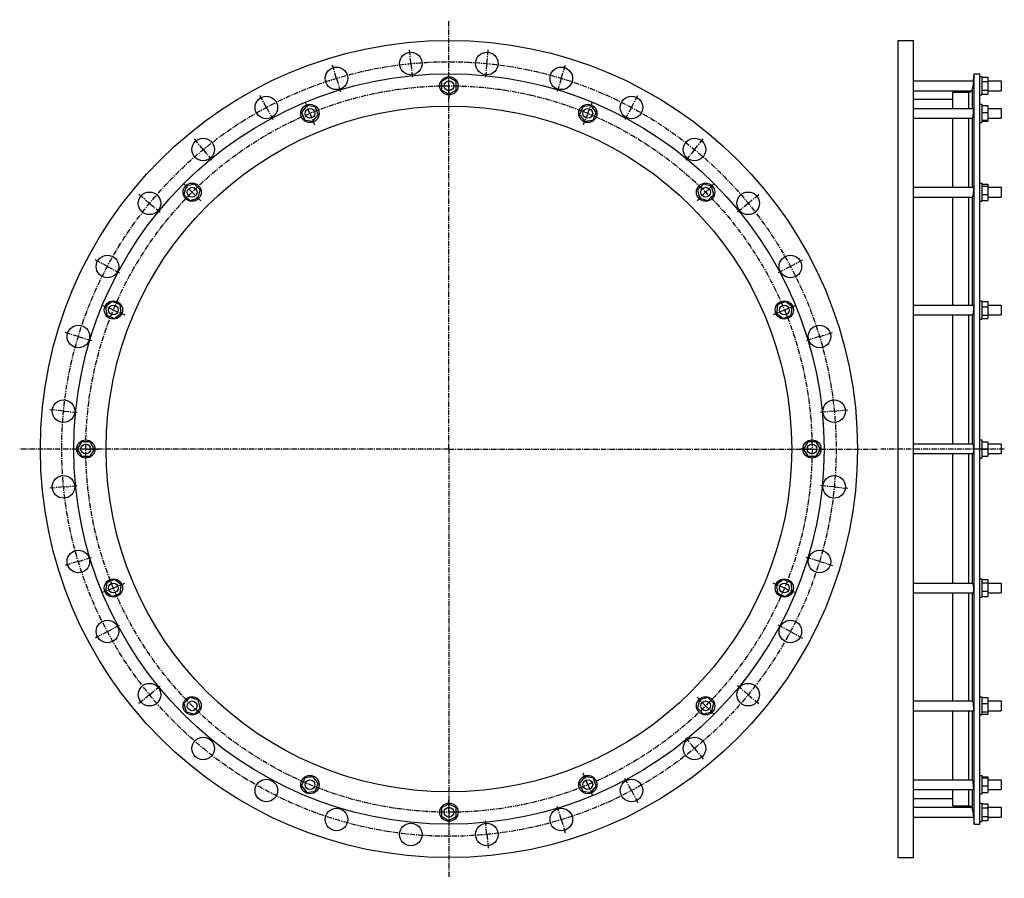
# Model space of a CAD drawing. Header units: millimetres. Extents: x -1346 to 268, y -540 to 867.
import ezdxf

# ---------------------------------------------------------------- set-up
doc = ezdxf.new("R2010")
doc.units = ezdxf.units.MM
doc.header["$LTSCALE"] = 23.1
doc.linetypes.add('CENTER', pattern=[0.6, 0.375, -0.075, 0.075, -0.075])
doc.layers.get('0').update_dxf_attribs({"linetype": 'CONTINUOUS'})
for name, color, linetype in [('AXES', 7, 'CONTINUOUS'), ('DEFAULT_1', 7, 'CENTER'), ('ROUNDS', 7, 'CONTINUOUS')]:
    doc.layers.add(name, color=color, linetype=linetype)

msp = doc.modelspace()

# ---------------------------------------------------------------- linework, layer by layer
at = {"color": 7, "linetype": 'Continuous'}
for p, q in [((94.4, -506.5), (94.4, 833.5)), ((94.4, 833.5), (119.4, 833.5)), ((119.4, -506.5), (119.4, 833.5)), ((218.9, -451.7), (218.9, 778.8)), ((218.9, 778.8), (228.4, 778.8)), ((228.4, -451.7), (228.4, 778.8)), ((-642.4, 772.9), (-654.4, 765.9)), ((-654.4, 765.9), (-654.4, 752.1)), ((-630.4, 765.9), (-642.4, 772.9)), ((-630.4, 752.1), (-630.4, 765.9)), ((228.4, 774), (231.4, 774)), ((231.4, 774), (231.4, 744)), ((231.4, 772.9), (241.4, 772.9)), ((231.4, 765.9), (241.4, 765.9)), ((241.4, 772.9), (241.4, 745.2)), ((-654.4, 752.1), (-642.4, 745.2)), ((-642.4, 745.2), (-630.4, 752.1)), ((183.9, 721.7), (183.9, 748.6)), ((228.4, 744), (231.4, 744)), ((231.4, 752.1), (241.4, 752.1)), ((231.4, 745.2), (241.4, 745.2)), ((119.4, 736.9), (183.9, 736.9)), ((228.4, 728.7), (231.4, 728.7)), ((231.4, 728.7), (231.4, 698.7)), ((-875.6, 726.5), (-884.1, 715.5)), ((-884.1, 715.5), (-878.8, 702.7)), ((-861.9, 724.7), (-875.6, 726.5)), ((-865, 700.9), (-856.6, 711.9)), ((-856.6, 711.9), (-861.9, 724.7)), ((-423, 724.7), (-428.3, 711.9)), ((-428.3, 711.9), (-419.9, 700.9)), ((-409.3, 726.5), (-423, 724.7)), ((-400.8, 715.5), (-409.3, 726.5)), ((-406.1, 702.7), (-400.8, 715.5)), ((231.4, 726.5), (241.4, 726.5)), ((231.4, 715.5), (241.4, 715.5)), ((241.4, 726.5), (241.4, 700.9)), ((-878.8, 702.7), (-865, 700.9)), ((-419.9, 700.9), (-406.1, 702.7)), ((183.9, 592.6), (183.9, 705.7)), ((228.4, 698.7), (231.4, 698.7)), ((231.4, 702.7), (241.4, 702.7)), ((231.4, 700.9), (241.4, 700.9)), ((-1059.9, 598), (-1073.3, 594.4)), ((-1050.1, 588.2), (-1059.9, 598)), ((-224.9, 598), (-234.7, 588.2)), ((-211.6, 594.4), (-224.9, 598)), ((228.4, 599.6), (231.4, 599.6)), ((231.4, 599.6), (231.4, 569.6)), ((231.4, 598), (241.4, 598)), ((241.4, 598), (241.4, 571.2)), ((-1073.3, 594.4), (-1076.9, 581)), ((-1053.7, 574.8), (-1050.1, 588.2)), ((-234.7, 588.2), (-231.2, 574.8)), ((-208, 581), (-211.6, 594.4)), ((231.4, 594.4), (241.4, 594.4)), ((-1076.9, 581), (-1067.1, 571.2)), ((-1067.1, 571.2), (-1053.7, 574.8)), ((-231.2, 574.8), (-217.8, 571.2)), ((-217.8, 571.2), (-208, 581)), ((183.9, 399.4), (183.9, 576.6)), ((228.4, 569.6), (231.4, 569.6)), ((231.4, 581), (241.4, 581)), ((231.4, 571.2), (241.4, 571.2)), ((-1194.4, 405.1), (-1205.4, 396.7)), ((-1181.6, 399.8), (-1194.4, 405.1)), ((-90.5, 405.1), (-103.3, 399.8)), ((-79.5, 396.7), (-90.5, 405.1)), ((228.4, 406.4), (231.4, 406.4)), ((231.4, 406.4), (231.4, 376.4)), ((231.4, 405.1), (241.4, 405.1)), ((241.4, 405.1), (241.4, 377.7)), ((-1205.4, 396.7), (-1203.6, 383)), ((-1179.8, 386.1), (-1181.6, 399.8)), ((-103.3, 399.8), (-105.1, 386.1)), ((-81.3, 383), (-79.5, 396.7)), ((231.4, 396.7), (241.4, 396.7)), ((-1203.6, 383), (-1190.8, 377.7)), ((-1190.8, 377.7), (-1179.8, 386.1)), ((-105.1, 386.1), (-94.1, 377.7)), ((-94.1, 377.7), (-81.3, 383)), ((183.9, 171.5), (183.9, 383.4)), ((228.4, 376.4), (231.4, 376.4)), ((231.4, 383), (241.4, 383)), ((231.4, 377.7), (241.4, 377.7)), ((228.4, 178.5), (231.4, 178.5)), ((231.4, 178.5), (231.4, 148.5)), ((-1244.9, 175.5), (-1251.8, 163.5)), ((-1251.8, 163.5), (-1244.9, 151.5)), ((-1231, 175.5), (-1244.9, 175.5)), ((-1224.1, 163.5), (-1231, 175.5)), ((-1231, 151.5), (-1224.1, 163.5)), ((-53.9, 175.5), (-60.8, 163.5)), ((-60.8, 163.5), (-53.9, 151.5)), ((-40, 175.5), (-53.9, 175.5)), ((-33.1, 163.5), (-40, 175.5)), ((-40, 151.5), (-33.1, 163.5)), ((231.4, 175.5), (241.4, 175.5)), ((231.4, 163.5), (241.4, 163.5)), ((241.4, 175.5), (241.4, 151.5)), ((263.4, 171.5), (241.4, 171.5)), ((-1244.9, 151.5), (-1231, 151.5)), ((-53.9, 151.5), (-40, 151.5)), ((183.9, -56.4), (183.9, 155.5)), ((228.4, 148.5), (231.4, 148.5)), ((231.4, 151.5), (241.4, 151.5)), ((263.4, 155.5), (241.4, 155.5)), ((-1203.6, -55.9), (-1205.4, -69.7)), ((-1190.8, -50.6), (-1203.6, -55.9)), ((-1179.8, -59.1), (-1190.8, -50.6)), ((-1181.6, -72.8), (-1179.8, -59.1)), ((-94.1, -50.6), (-105.1, -59.1)), ((-105.1, -59.1), (-103.3, -72.8)), ((-81.3, -55.9), (-94.1, -50.6)), ((-79.5, -69.7), (-81.3, -55.9)), ((228.4, -49.4), (231.4, -49.4)), ((231.4, -49.4), (231.4, -79.4)), ((231.4, -50.6), (241.4, -50.6)), ((231.4, -55.9), (241.4, -55.9)), ((241.4, -50.6), (241.4, -78.1)), ((-1205.4, -69.7), (-1194.4, -78.1)), ((-1194.4, -78.1), (-1181.6, -72.8)), ((-103.3, -72.8), (-90.5, -78.1)), ((-90.5, -78.1), (-79.5, -69.7)), ((183.9, -249.6), (183.9, -72.4)), ((228.4, -79.4), (231.4, -79.4)), ((231.4, -69.7), (241.4, -69.7)), ((231.4, -78.1), (241.4, -78.1)), ((-1067.1, -244.2), (-1076.9, -254)), ((-1076.9, -254), (-1073.3, -267.4)), ((-1053.7, -247.8), (-1067.1, -244.2)), ((-1050.1, -261.2), (-1053.7, -247.8)), ((-231.2, -247.8), (-234.7, -261.2)), ((-217.8, -244.2), (-231.2, -247.8)), ((-208, -254), (-217.8, -244.2)), ((-211.6, -267.4), (-208, -254)), ((228.4, -242.6), (231.4, -242.6)), ((231.4, -242.6), (231.4, -272.6)), ((231.4, -244.2), (241.4, -244.2)), ((231.4, -254), (241.4, -254)), ((241.4, -244.2), (241.4, -271)), ((-1073.3, -267.4), (-1059.9, -271)), ((-1059.9, -271), (-1050.1, -261.2)), ((-234.7, -261.2), (-224.9, -271)), ((-224.9, -271), (-211.6, -267.4)), ((183.9, -378.7), (183.9, -265.6)), ((228.4, -272.6), (231.4, -272.6)), ((231.4, -267.4), (241.4, -267.4)), ((231.4, -271), (241.4, -271)), ((-878.8, -375.7), (-884.1, -388.5)), ((-865, -373.9), (-878.8, -375.7)), ((-856.6, -384.9), (-865, -373.9)), ((-861.9, -397.7), (-856.6, -384.9)), ((-419.9, -373.9), (-428.3, -384.9)), ((-428.3, -384.9), (-423, -397.7)), ((-406.1, -375.7), (-419.9, -373.9)), ((-400.8, -388.5), (-406.1, -375.7)), ((228.4, -371.7), (231.4, -371.7)), ((231.4, -371.7), (231.4, -401.7)), ((231.4, -373.9), (241.4, -373.9)), ((231.4, -375.7), (241.4, -375.7)), ((241.4, -373.9), (241.4, -399.5)), ((-884.1, -388.5), (-875.6, -399.5)), ((-875.6, -399.5), (-861.9, -397.7)), ((-423, -397.7), (-409.3, -399.5)), ((-409.3, -399.5), (-400.8, -388.5)), ((183.9, -421.5), (183.9, -394.7)), ((228.4, -401.7), (231.4, -401.7)), ((231.4, -388.5), (241.4, -388.5)), ((231.4, -399.5), (241.4, -399.5)), ((-642.4, -418.1), (-654.4, -425.1)), ((-630.4, -425.1), (-642.4, -418.1)), ((119.4, -409.8), (183.9, -409.8)), ((228.4, -417), (231.4, -417)), ((231.4, -417), (231.4, -447)), ((231.4, -418.1), (241.4, -418.1)), ((241.4, -418.1), (241.4, -445.8)), ((-654.4, -425.1), (-654.4, -438.9)), ((-630.4, -438.9), (-630.4, -425.1)), ((231.4, -425.1), (241.4, -425.1)), ((-654.4, -438.9), (-642.4, -445.8)), ((-642.4, -445.8), (-630.4, -438.9)), ((218.9, -451.7), (228.4, -451.7)), ((228.4, -447), (231.4, -447)), ((231.4, -438.9), (241.4, -438.9)), ((231.4, -445.8), (241.4, -445.8)), ((94.4, -506.5), (119.4, -506.5))]:
    msp.add_line(p, q, dxfattribs=at)
for centre, radius in [((-642.4, 163.5), 670), ((-642.4, 163.5), 615.2), ((-642.4, 759), 15), ((-870.3, 713.7), 15), ((-414.6, 713.7), 15), ((-642.4, 163.5), 562.2), ((-1063.5, 584.6), 15), ((-221.4, 584.6), 15), ((-1192.6, 391.4), 15), ((-92.3, 391.4), 15), ((-1237.9, 163.5), 15), ((-46.9, 163.5), 15), ((-1192.6, -64.4), 15), ((-92.3, -64.4), 15), ((-1063.5, -257.6), 15), ((-221.4, -257.6), 15), ((-870.3, -386.7), 15), ((-414.6, -386.7), 15), ((-642.4, -432), 15)]:
    msp.add_circle(centre, radius, dxfattribs=at)
at = {"layer": 'AXES', "color": 7, "linetype": 'CENTER'}
for p, q in [((-642.4, 163.5), (-642.4, 867.4)), ((-704.7, 795.4), (-707, 818.8)), ((-580.2, 795.4), (-577.9, 818.8)), ((-826.8, 771.2), (-833.6, 793.7)), ((-704.7, 795.4), (-702.4, 772.1)), ((-580.2, 795.4), (-582.5, 772.1)), ((-458.1, 771.2), (-451.3, 793.7)), ((-826.8, 771.2), (-820, 748.7)), ((-458.1, 771.2), (-464.9, 748.7)), ((-941.8, 723.5), (-952.9, 744.3)), ((-343.1, 723.5), (-332, 744.3)), ((-941.8, 723.5), (-930.7, 702.8)), ((-343.1, 723.5), (-354.2, 702.8)), ((-1045.3, 654.4), (-1060.2, 672.5)), ((-239.6, 654.4), (-224.7, 672.5)), ((-1045.3, 654.4), (-1030.4, 636.2)), ((-239.6, 654.4), (-254.5, 636.2)), ((-1133.3, 566.3), (-1151.5, 581.3)), ((-1133.3, 566.3), (-1115.1, 551.4)), ((-151.6, 566.3), (-169.7, 551.4)), ((-151.6, 566.3), (-133.4, 581.3)), ((-1202.5, 462.8), (-1223.2, 473.9)), ((-82.4, 462.8), (-61.7, 473.9)), ((-1202.5, 462.8), (-1181.7, 451.8)), ((-82.4, 462.8), (-103.1, 451.8)), ((-1250.1, 347.8), (-1272.6, 354.7)), ((-1250.1, 347.8), (-1227.6, 341)), ((-34.8, 347.8), (-57.3, 341)), ((-34.8, 347.8), (-12.3, 354.7)), ((-1274.4, 225.7), (-1297.8, 228.1)), ((-10.5, 225.7), (12.9, 228.1)), ((-1274.4, 225.7), (-1251, 223.4)), ((-10.5, 225.7), (-33.9, 223.4)), ((-642.4, 163.5), (-1346.3, 163.5)), ((-642.4, 163.5), (-642.4, -540.4)), ((-642.4, 163.5), (61.4, 163.5)), ((268.4, 163.5), (64.3, 163.5)), ((-1274.4, 101.3), (-1297.8, 99)), ((-1274.4, 101.3), (-1251, 103.6)), ((-10.5, 101.3), (-33.9, 103.6)), ((-10.5, 101.3), (12.9, 99)), ((-1250.1, -20.8), (-1227.6, -14)), ((-34.8, -20.8), (-57.3, -14)), ((-1250.1, -20.8), (-1272.6, -27.6)), ((-34.8, -20.8), (-12.3, -27.6)), ((-1202.5, -135.8), (-1181.7, -124.8)), ((-82.4, -135.8), (-103.1, -124.8)), ((-1202.5, -135.8), (-1223.2, -146.9)), ((-82.4, -135.8), (-61.7, -146.9)), ((-1133.3, -239.3), (-1115.1, -224.4)), ((-151.6, -239.3), (-169.7, -224.4)), ((-1133.3, -239.3), (-1151.5, -254.2)), ((-151.6, -239.3), (-133.4, -254.2)), ((-239.6, -327.4), (-254.5, -309.2)), ((-239.6, -327.4), (-224.7, -345.5)), ((-343.1, -396.5), (-354.2, -375.8)), ((-343.1, -396.5), (-332, -417.2)), ((-458.1, -444.1), (-464.9, -421.7)), ((-580.2, -468.4), (-582.5, -445)), ((-458.1, -444.1), (-451.3, -466.6)), ((-580.2, -468.4), (-577.9, -491.8))]:
    msp.add_line(p, q, dxfattribs=at)
at = {"layer": 'AXES', "color": 7, "linetype": 'Continuous'}
for p, q in [((217.8, 767), (218.9, 778.8)), ((119.4, 767), (217.8, 767)), ((217.1, 760.5), (216.5, 754.4)), ((217.8, 767), (217, 759)), ((217.5, 763.8), (217.4, 763.2)), ((241.4, 767), (263.4, 767)), ((263.4, 767), (263.4, 751)), ((119.4, 751), (215.1, 751)), ((216.8, 757.6), (216.8, 756.9)), ((241.4, 751), (263.4, 751)), ((119.4, 721.7), (217.7, 721.7)), ((241.4, 721.7), (263.4, 721.7)), ((263.4, 721.7), (263.4, 705.7)), ((119.4, 705.7), (215.5, 705.7)), ((241.4, 705.7), (263.4, 705.7)), ((119.4, 592.6), (217.5, 592.6)), ((241.4, 592.6), (263.4, 592.6)), ((263.4, 592.6), (263.4, 576.6)), ((119.4, 576.6), (216.3, 576.6)), ((241.4, 576.6), (263.4, 576.6)), ((119.4, 399.4), (217.3, 399.4)), ((241.4, 399.4), (263.4, 399.4)), ((263.4, 399.4), (263.4, 383.4)), ((119.4, 383.4), (216.7, 383.4)), ((241.4, 383.4), (263.4, 383.4)), ((217, 171.5), (119.4, 171.5)), ((263.4, 171.5), (263.4, 155.5)), ((217, 155.5), (119.4, 155.5)), ((119.4, -56.4), (216.7, -56.4)), ((241.4, -56.4), (263.4, -56.4)), ((263.4, -56.4), (263.4, -72.4)), ((119.4, -72.4), (217.3, -72.4)), ((241.4, -72.4), (263.4, -72.4)), ((119.4, -249.6), (216.3, -249.6)), ((241.4, -249.6), (263.4, -249.6)), ((263.4, -249.6), (263.4, -265.6)), ((119.4, -265.6), (217.5, -265.6)), ((241.4, -265.6), (263.4, -265.6)), ((119.4, -378.7), (215.5, -378.7)), ((241.4, -378.7), (263.4, -378.7)), ((263.4, -378.7), (263.4, -394.7)), ((119.4, -394.7), (217.7, -394.7)), ((241.4, -394.7), (263.4, -394.7)), ((119.4, -424), (215.1, -424)), ((216.5, -427.4), (217.1, -432.7)), ((217, -432), (217.8, -440)), ((241.4, -424), (263.4, -424)), ((263.4, -424), (263.4, -440)), ((119.4, -440), (217.8, -440)), ((217.4, -436.2), (217.5, -436.8)), ((217.8, -440), (218.9, -451.7)), ((241.4, -440), (263.4, -440))]:
    msp.add_line(p, q, dxfattribs=at)
at = {"layer": 'AXES', "color": 9, "linetype": 'Continuous'}
for p, q in [((216.5, 721.7), (216.5, 754.4)), ((216.5, 592.6), (216.5, 706.9)), ((216.5, 399.4), (216.5, 576.7)), ((216.5, 171.5), (216.5, 383.4)), ((216.5, -56.4), (216.5, 155.5)), ((216.5, -249.7), (216.5, -72.4)), ((216.5, -379.9), (216.5, -265.6)), ((216.5, -427.4), (216.5, -394.7))]:
    msp.add_line(p, q, dxfattribs=at)
at = {"layer": 'AXES', "color": 7, "linetype": 'Continuous'}
for centre, radius in [((-704.7, 795.4), 18.5), ((-580.2, 795.4), 18.5), ((-826.8, 771.2), 18.5), ((-458.1, 771.2), 18.5), ((-642.4, 759), 8), ((-941.8, 723.5), 18.5), ((-343.1, 723.5), 18.5), ((-870.3, 713.7), 8), ((-414.6, 713.7), 8), ((-1045.3, 654.4), 18.5), ((-239.6, 654.4), 18.5), ((-1133.3, 566.3), 18.5), ((-1063.5, 584.6), 8), ((-221.4, 584.6), 8), ((-151.6, 566.3), 18.5), ((-1202.5, 462.8), 18.5), ((-82.4, 462.8), 18.5), ((-1192.6, 391.4), 8), ((-92.3, 391.4), 8), ((-1250.1, 347.8), 18.5), ((-34.8, 347.8), 18.5), ((-1274.4, 225.7), 18.5), ((-10.5, 225.7), 18.5), ((-1237.9, 163.5), 8), ((-46.9, 163.5), 8), ((-1274.4, 101.3), 18.5), ((-10.5, 101.3), 18.5), ((-1250.1, -20.8), 18.5), ((-34.8, -20.8), 18.5), ((-1192.6, -64.4), 8), ((-92.3, -64.4), 8), ((-1202.5, -135.8), 18.5), ((-82.4, -135.8), 18.5), ((-1133.3, -239.3), 18.5), ((-151.6, -239.3), 18.5), ((-1063.5, -257.6), 8), ((-221.4, -257.6), 8), ((-1045.3, -327.4), 18.5), ((-239.6, -327.4), 18.5), ((-941.8, -396.5), 18.5), ((-870.3, -386.7), 8), ((-414.6, -386.7), 8), ((-343.1, -396.5), 18.5), ((-826.8, -444.1), 18.5), ((-642.4, -432), 8), ((-458.1, -444.1), 18.5), ((-704.7, -468.4), 18.5), ((-580.2, -468.4), 18.5)]:
    msp.add_circle(centre, radius, dxfattribs=at)
at = {"layer": 'AXES', "color": 7, "linetype": 'CENTER'}
msp.add_circle((-642.4, 163.5), 635, dxfattribs=at)
at = {"layer": 'AXES', "color": 7, "linetype": 'Continuous'}
for centre, radius, start, end in [((210.2, 755.1), 6.36, 270.3581, 320.1645), ((210.3, 755), 6.24, 319.7672, 354.2502), ((210.2, -428.1), 6.36, 39.8355, 89.6419), ((210.3, -428), 6.24, 5.7498, 40.2329)]:
    msp.add_arc(centre, radius, start, end, dxfattribs=at)
for points, knots in [([(217, 710.6), (216.9, 709.9), (216.8, 708.7), (216.6, 707.5), (216.5, 706.9)], [0, 0, 0, 0, 0.563893, 1, 1, 1, 1]), ([(217.7, 721.7), (217.7, 721.7), (217.7, 721.7), (217.7, 721.6), (217.7, 721.6), (217.8, 721.5), (217.8, 721.4), (217.8, 721.1), (217.8, 720.7), (217.8, 720.2), (217.7, 719.6), (217.7, 718.9), (217.6, 718.1), (217.6, 717.2), (217.5, 716), (217.4, 714.4), (217.2, 712.5), (217, 711.2), (217, 710.6)], [0, 0, 0, 0, 0.00206, 0.003889, 0.006343, 0.013196, 0.022678, 0.049466, 0.086393, 0.132922, 0.188353, 0.251844, 0.322425, 0.399023, 0.480475, 0.652977, 0.829637, 1, 1, 1, 1]), ([(215.5, 705.7), (215.6, 705.7), (215.9, 705.7), (216.1, 706), (216.4, 706.4), (216.5, 706.7), (216.5, 706.9)], [0, 0, 0, 0, 0.179126, 0.39853, 0.668396, 1, 1, 1, 1]), ([(217.5, 592.6), (217.6, 592.6), (217.6, 592.6), (217.6, 592.5), (217.6, 592.5), (217.7, 592.4), (217.7, 592.2), (217.7, 592), (217.7, 591.8), (217.7, 591.5), (217.8, 591.1), (217.8, 590.5), (217.8, 589.6), (217.7, 588.7), (217.7, 587.6), (217.7, 586.5), (217.6, 585), (217.4, 583.1), (217.2, 580.9), (217.1, 579.6), (217, 578.9)], [0, 0, 0, 0, 0.003291, 0.005683, 0.008727, 0.016935, 0.028078, 0.042166, 0.059159, 0.078986, 0.10155, 0.154416, 0.216648, 0.286902, 0.363652, 0.445224, 0.529842, 0.70087, 0.862126, 1, 1, 1, 1]), ([(216.3, 576.6), (216.4, 576.6), (216.4, 576.6), (216.5, 576.7), (216.5, 576.7)], [0, 0, 0, 0, 0.505517, 1, 1, 1, 1]), ([(217, 578.9), (216.9, 578.7), (216.9, 578.2), (216.7, 577.5), (216.7, 577.1), (216.6, 576.9), (216.5, 576.8), (216.5, 576.7)], [0, 0, 0, 0, 0.353778, 0.642167, 0.858878, 0.939006, 1, 1, 1, 1]), ([(217.3, 399.4), (217.3, 399.4), (217.3, 399.4), (217.3, 399.4), (217.4, 399.3), (217.4, 399.2), (217.5, 399.1), (217.5, 398.9), (217.6, 398.7), (217.6, 398.3), (217.6, 398), (217.7, 397.4), (217.7, 396.6), (217.8, 395.5), (217.8, 394.2), (217.8, 392.5), (217.7, 390.3), (217.5, 388.1), (217.4, 386.5), (217.3, 385.5), (217.1, 384.7), (217, 384.2), (217, 384)], [0, 0, 0, 0, 0.002066, 0.004494, 0.007543, 0.011344, 0.021414, 0.034919, 0.051866, 0.072185, 0.095761, 0.12244, 0.184354, 0.256176, 0.335819, 0.420937, 0.597441, 0.765048, 0.839361, 0.904444, 0.958474, 1, 1, 1, 1]), ([(217, 384), (217, 383.9), (216.9, 383.8), (216.9, 383.6), (216.8, 383.6), (216.8, 383.5), (216.7, 383.4), (216.7, 383.4), (216.7, 383.4)], [0, 0, 0, 0, 0.391659, 0.550343, 0.684334, 0.794178, 0.881183, 1, 1, 1, 1]), ([(217, 171.5), (217, 171.5), (217, 171.5), (217.1, 171.5), (217.1, 171.4), (217.2, 171.3), (217.2, 171.1), (217.3, 170.9), (217.4, 170.5), (217.4, 170.1), (217.5, 169.7), (217.6, 168.9), (217.6, 167.9), (217.7, 166.5), (217.8, 165.1), (217.8, 163.5), (217.8, 162), (217.7, 160.5), (217.6, 159.1), (217.6, 158.1), (217.5, 157.3), (217.4, 156.9), (217.4, 156.5), (217.3, 156.1), (217.2, 155.9), (217.2, 155.7), (217.1, 155.6), (217.1, 155.5), (217, 155.5), (217, 155.5), (217, 155.5)], [0, 0, 0, 0, 0.002479, 0.005462, 0.009252, 0.013996, 0.026576, 0.043402, 0.064434, 0.089535, 0.118502, 0.151085, 0.225889, 0.311182, 0.403735, 0.5, 0.596266, 0.688819, 0.774111, 0.848915, 0.881498, 0.910466, 0.935566, 0.956598, 0.973424, 0.986004, 0.990748, 0.994538, 0.997521, 1, 1, 1, 1]), ([(216.7, -56.4), (216.7, -56.4), (216.7, -56.4), (216.8, -56.5), (216.8, -56.5), (216.9, -56.6), (216.9, -56.8), (217, -56.9), (217, -57)], [0, 0, 0, 0, 0.118817, 0.205822, 0.315666, 0.449657, 0.608341, 1, 1, 1, 1]), ([(217, -57), (217, -57.2), (217.1, -57.7), (217.3, -58.5), (217.4, -59.5), (217.5, -61.1), (217.7, -63.2), (217.8, -65.5), (217.8, -67.2), (217.8, -68.5), (217.7, -69.6), (217.7, -70.4), (217.6, -71), (217.6, -71.3), (217.6, -71.6), (217.5, -71.9), (217.5, -72.1), (217.4, -72.2), (217.4, -72.3), (217.3, -72.4), (217.3, -72.4), (217.3, -72.4), (217.3, -72.4)], [0, 0, 0, 0, 0.041526, 0.095556, 0.160639, 0.234953, 0.40256, 0.579064, 0.664182, 0.743824, 0.815647, 0.87756, 0.90424, 0.927815, 0.948134, 0.965081, 0.978586, 0.988656, 0.992457, 0.995506, 0.997934, 1, 1, 1, 1]), ([(216.5, -249.7), (216.5, -249.7), (216.4, -249.6), (216.4, -249.6), (216.3, -249.6)], [0, 0, 0, 0, 0.494484, 1, 1, 1, 1]), ([(216.5, -249.7), (216.5, -249.7), (216.6, -249.8), (216.7, -250.1), (216.7, -250.5), (216.9, -251.2), (216.9, -251.7), (217, -251.9)], [0, 0, 0, 0, 0.060994, 0.141122, 0.357833, 0.646222, 1, 1, 1, 1]), ([(217, -251.9), (217.1, -252.5), (217.2, -253.9), (217.4, -256), (217.6, -258), (217.7, -259.5), (217.7, -260.6), (217.7, -261.6), (217.8, -262.6), (217.8, -263.5), (217.8, -264.1), (217.7, -264.5), (217.7, -264.8), (217.7, -265), (217.7, -265.2), (217.7, -265.4), (217.6, -265.5), (217.6, -265.5), (217.6, -265.6), (217.6, -265.6), (217.5, -265.6)], [0, 0, 0, 0, 0.137874, 0.299131, 0.470158, 0.554777, 0.636348, 0.713098, 0.783353, 0.845584, 0.89845, 0.921015, 0.940841, 0.957834, 0.971922, 0.983065, 0.991273, 0.994317, 0.996709, 1, 1, 1, 1]), ([(216.5, -379.9), (216.5, -379.7), (216.4, -379.4), (216.1, -379), (215.9, -378.7), (215.6, -378.7), (215.5, -378.7)], [0, 0, 0, 0, 0.331604, 0.601469, 0.820874, 1, 1, 1, 1]), ([(216.5, -379.9), (216.6, -380.4), (216.8, -381.7), (216.9, -382.9), (217, -383.6)], [0, 0, 0, 0, 0.436107, 1, 1, 1, 1]), ([(217, -383.6), (217, -384.2), (217.2, -385.5), (217.4, -387.4), (217.5, -389), (217.6, -390.2), (217.6, -391.1), (217.7, -391.9), (217.7, -392.6), (217.8, -393.2), (217.8, -393.7), (217.8, -394.1), (217.8, -394.4), (217.8, -394.5), (217.7, -394.6), (217.7, -394.6), (217.7, -394.6), (217.7, -394.7), (217.7, -394.7)], [0, 0, 0, 0, 0.170363, 0.347023, 0.519525, 0.600978, 0.677575, 0.748157, 0.811647, 0.867078, 0.913607, 0.950534, 0.977322, 0.986804, 0.993657, 0.996111, 0.99794, 1, 1, 1, 1])]:
    msp.add_open_spline(points, degree=3, knots=knots, dxfattribs=at)
at = {"layer": 'DEFAULT_1', "color": 7, "linetype": 'CENTER'}
for p, q in [((-642.4, 759), (-642.4, 779)), ((-642.4, 759), (-642.4, 739)), ((-870.3, 713.7), (-878, 732.2)), ((-414.6, 713.7), (-406.9, 732.2)), ((-870.3, 713.7), (-862.7, 695.2)), ((-414.6, 713.7), (-422.2, 695.2)), ((-1063.5, 584.6), (-1077.7, 598.7)), ((-221.4, 584.6), (-207.2, 598.7)), ((-1063.5, 584.6), (-1049.4, 570.4)), ((-221.4, 584.6), (-235.5, 570.4)), ((-1192.6, 391.4), (-1211.1, 399)), ((-1192.6, 391.4), (-1174.1, 383.7)), ((-92.3, 391.4), (-110.8, 383.7)), ((-92.3, 391.4), (-73.8, 399)), ((-1237.9, 163.5), (-1257.9, 163.5)), ((-1237.9, 163.5), (-1217.9, 163.5)), ((-46.9, 163.5), (-66.9, 163.5)), ((-46.9, 163.5), (-26.9, 163.5)), ((-1192.6, -64.4), (-1211.1, -72)), ((-1192.6, -64.4), (-1174.1, -56.7)), ((-92.3, -64.4), (-110.8, -56.7)), ((-92.3, -64.4), (-73.8, -72)), ((-221.4, -257.6), (-235.5, -243.4)), ((-221.4, -257.6), (-207.2, -271.7)), ((-414.6, -386.7), (-422.2, -368.2)), ((-414.6, -386.7), (-406.9, -405.1)), ((-642.4, -432), (-642.4, -412)), ((-642.4, -432), (-642.4, -452))]:
    msp.add_line(p, q, dxfattribs=at)
msp.add_circle((-642.4, 163.5), 595.5, dxfattribs=at)
at = {"layer": 'ROUNDS', "color": 7, "linetype": 'Continuous'}
for p, q in [((183.9, 748.6), (210.2, 748.7)), ((183.9, -421.5), (210.2, -421.7))]:
    msp.add_line(p, q, dxfattribs=at)
at = {"layer": 'ROUNDS', "color": 9, "linetype": 'Continuous'}
for p, q in [((210.2, 721.7), (210.2, 748.7)), ((210.2, 592.6), (210.2, 705.7)), ((210.2, 399.4), (210.2, 576.6)), ((210.2, 171.5), (210.2, 383.4)), ((210.2, -56.4), (210.2, 155.5)), ((210.2, -249.6), (210.2, -72.4)), ((210.2, -378.7), (210.2, -265.6)), ((210.2, -421.7), (210.2, -394.7))]:
    msp.add_line(p, q, dxfattribs=at)

doc.saveas('drawing.dxf')
